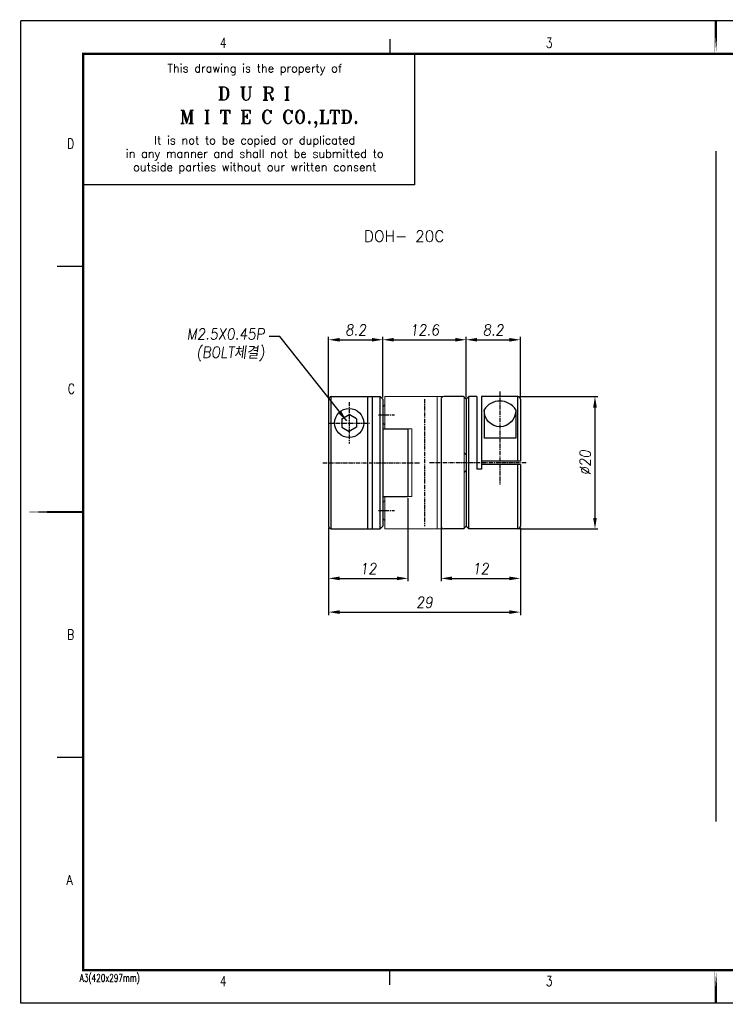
# Model space of a CAD drawing. Header units: millimetres. Extents: x 40 to 461, y 40 to 338.
# Tile 1 of 2: x 40 to 253, y 40 to 338. Entities that reach past the tile are written whole.
import ezdxf
from ezdxf.enums import TextEntityAlignment as Align

# ---------------------------------------------------------------- set-up
doc = ezdxf.new("R2010")
doc.units = ezdxf.units.MM
for name, pattern in [('CENTER', [2, 1.25, -0.25, 0.25, -0.25]), ('HIDDEN', [0.375, 0.25, -0.125]), ('PHANTOM2', [1.25, 0.625, -0.125, 0.125, -0.125, 0.125, -0.125])]:
    doc.linetypes.add(name, pattern=pattern)
for name, color, linetype in [('4', 4, 'CENTER'), ('7', 7, 'Continuous'), ('FORM', 7, 'Continuous')]:
    doc.layers.add(name, color=color, linetype=linetype)
for name, color, linetype, lineweight in [('6', 6, 'PHANTOM2', 9), ('CENTER', 1, 'CENTER', 9), ('CUTLINE', 5, 'Continuous', 9), ('DIMENSION', 2, 'Continuous', 9), ('HATCH', 2, 'Continuous', 9), ('HIDDEN', 2, 'HIDDEN', 13), ('OTHERS1', 1, 'Continuous', 9), ('OTHERS2', 6, 'Continuous', 18), ('OUTLINE', 7, 'Continuous', 20), ('PHANTOM1', 5, 'PHANTOM2', 9), ('PHANTOM2', 6, 'PHANTOM2', 25), ('TEXT', 3, 'Continuous', 18)]:
    doc.layers.add(name, color=color, linetype=linetype, lineweight=lineweight)
doc.styles.add('ROMANS', font='romans.shx', dxfattribs={"width": 0.9, "oblique": 7.5})
doc.styles.add('ROMANT', font='romant.shx', dxfattribs={"height": 5})
doc.dimstyles.get("Standard").update_dxf_attribs({"dimtxt": 3, "dimasz": 2.5, "dimexe": 1, "dimexo": 1, "dimgap": 1, "dimtad": 3, "dimdec": 4, "dimrnd": 1, "dimdsep": 46, "dimtxsty": 'Standard', "dimcen": 0.09, "dimclrd": 3, "dimclre": 3, "dimclrt": 2, "dimadec": 0, "dimazin": 0, "dimtfac": 1, "dimtdec": 4, "dimtix": 1, "dimtmove": 0, "dimatfit": 3, "dimfxl": 0, "dimtolj": 1, "dimarcsym": 0})
doc.dimstyles.new('STANDARD$0', dxfattribs={"dimscale": 3, "dimtxt": 3, "dimasz": 3, "dimexe": 2, "dimexo": 2, "dimgap": 0.09, "dimtad": 1, "dimdec": 3, "dimdsep": 46, "dimtxsty": 'ROMANS', "dimcen": 0.09, "dimdle": 8, "dimclrd": 3, "dimclre": 3, "dimclrt": 2, "dimadec": 0, "dimazin": 0, "dimtfac": 1, "dimtdec": 3, "dimtix": 1, "dimtmove": 2, "dimatfit": 3, "dimfxl": 0, "dimtolj": 1, "dimarcsym": 0})

# ---------------------------------------------------------------- blocks, each defined once
blk = doc.blocks.new('*D18')
at = {"color": 3, "lineweight": -2}
for p, q in [((191.1, 223.81), (214.8, 223.81)), ((213.92, 220.51), (213.92, 187.11)), ((191.1, 183.81), (214.8, 183.81))]:
    blk.add_line(p, q, dxfattribs=at)
at = {"color": 3}
for points in [[(213.37, 220.51), (214.47, 220.51), (213.92, 223.81)], [(213.37, 187.11), (214.47, 187.11), (213.92, 183.81)]]:
    blk.add_solid(points, dxfattribs=at)
at = {"layer": 'DEFPOINTS', "color": 0}
for p in [(190.55, 223.81), (190.55, 183.81), (213.92, 183.81)]:
    blk.add_point(p, dxfattribs=at)
at = {"color": 2, "insert": (210.95, 203.81), "char_height": 3.3, "attachment_point": 5, "rotation": 90, "style": 'ROMANS'}
blk.add_mtext('\\A1;%%c20', dxfattribs=at)
blk = doc.blocks.new('*D19')
at = {"color": 3, "lineweight": -2}
for p, q in [((157.35, 193.06), (157.35, 167.91)), ((133.35, 183.61), (133.35, 167.91)), ((136.65, 168.79), (154.05, 168.79))]:
    blk.add_line(p, q, dxfattribs=at)
at = {"color": 3}
for points in [[(136.65, 169.34), (136.65, 168.24), (133.35, 168.79)], [(154.05, 169.34), (154.05, 168.24), (157.35, 168.79)]]:
    blk.add_solid(points, dxfattribs=at)
at = {"layer": 'DEFPOINTS', "color": 0}
for p in [(157.35, 193.61), (133.35, 184.16), (157.35, 168.79)]:
    blk.add_point(p, dxfattribs=at)
at = {"color": 2, "insert": (145.35, 171.76), "char_height": 3.3, "attachment_point": 5, "style": 'ROMANS'}
blk.add_mtext('\\A1;12', dxfattribs=at)
blk = doc.blocks.new('*D20')
at = {"color": 3, "lineweight": -2}
for p, q in [((133.35, 184.06), (133.35, 157.7)), ((191.35, 184.06), (191.35, 157.7)), ((136.65, 158.58), (188.05, 158.58))]:
    blk.add_line(p, q, dxfattribs=at)
at = {"color": 3}
for points in [[(136.65, 159.13), (136.65, 158.03), (133.35, 158.58)], [(188.05, 159.13), (188.05, 158.03), (191.35, 158.58)]]:
    blk.add_solid(points, dxfattribs=at)
at = {"layer": 'DEFPOINTS', "color": 0}
for p in [(133.35, 184.61), (191.35, 184.61), (191.35, 158.58)]:
    blk.add_point(p, dxfattribs=at)
at = {"color": 2, "insert": (162.35, 161.55), "char_height": 3.3, "attachment_point": 5, "style": 'ROMANS'}
blk.add_mtext('\\A1;29', dxfattribs=at)
blk = doc.blocks.new('*D21')
at = {"color": 3, "lineweight": -2}
for p, q in [((167.35, 184.06), (167.35, 167.91)), ((191.35, 184.06), (191.35, 167.91)), ((170.65, 168.79), (188.05, 168.79))]:
    blk.add_line(p, q, dxfattribs=at)
at = {"color": 3}
for points in [[(170.65, 169.34), (170.65, 168.24), (167.35, 168.79)], [(188.05, 169.34), (188.05, 168.24), (191.35, 168.79)]]:
    blk.add_solid(points, dxfattribs=at)
at = {"layer": 'DEFPOINTS', "color": 0}
for p in [(167.35, 184.61), (191.35, 184.61), (191.35, 168.79)]:
    blk.add_point(p, dxfattribs=at)
at = {"color": 2, "insert": (179.35, 171.76), "char_height": 3.3, "attachment_point": 5, "style": 'ROMANS'}
blk.add_mtext('\\A1;12', dxfattribs=at)
blk = doc.blocks.new('*D22')
at = {"color": 3, "lineweight": -2}
for p, q in [((133.35, 223.56), (133.35, 241.9)), ((149.75, 223.56), (149.75, 241.9)), ((136.65, 241.02), (146.45, 241.02))]:
    blk.add_line(p, q, dxfattribs=at)
at = {"color": 3}
for points in [[(136.65, 241.57), (136.65, 240.47), (133.35, 241.02)], [(146.45, 241.57), (146.45, 240.47), (149.75, 241.02)]]:
    blk.add_solid(points, dxfattribs=at)
at = {"layer": 'DEFPOINTS', "color": 0}
for p in [(149.75, 241.02), (133.35, 223.01), (149.75, 223.01)]:
    blk.add_point(p, dxfattribs=at)
at = {"color": 2, "insert": (141.55, 243.99), "char_height": 3.3, "attachment_point": 5, "style": 'ROMANS'}
blk.add_mtext('\\A1;8.2', dxfattribs=at)
blk = doc.blocks.new('*D23')
at = {"color": 3, "lineweight": -2}
for p, q in [((149.75, 224.11), (149.75, 241.9)), ((174.95, 223.56), (174.95, 241.9)), ((153.05, 241.02), (171.65, 241.02))]:
    blk.add_line(p, q, dxfattribs=at)
at = {"color": 3}
for points in [[(153.05, 241.57), (153.05, 240.47), (149.75, 241.02)], [(171.65, 241.57), (171.65, 240.47), (174.95, 241.02)]]:
    blk.add_solid(points, dxfattribs=at)
at = {"layer": 'DEFPOINTS', "color": 0}
for p in [(174.95, 241.02), (149.75, 223.56), (174.95, 223.01)]:
    blk.add_point(p, dxfattribs=at)
at = {"color": 2, "insert": (162.35, 243.99), "char_height": 3.3, "attachment_point": 5, "style": 'ROMANS'}
blk.add_mtext('\\A1;12.6', dxfattribs=at)
blk = doc.blocks.new('*D24')
at = {"color": 3, "lineweight": -2}
for p, q in [((174.95, 224.11), (174.95, 241.9)), ((191.35, 223.56), (191.35, 241.9)), ((178.25, 241.02), (188.05, 241.02))]:
    blk.add_line(p, q, dxfattribs=at)
at = {"color": 3}
for points in [[(178.25, 241.57), (178.25, 240.47), (174.95, 241.02)], [(188.05, 241.57), (188.05, 240.47), (191.35, 241.02)]]:
    blk.add_solid(points, dxfattribs=at)
at = {"layer": 'DEFPOINTS', "color": 0}
for p in [(191.35, 241.02), (174.95, 223.56), (191.35, 223.01)]:
    blk.add_point(p, dxfattribs=at)
at = {"color": 2, "insert": (183.15, 243.99), "char_height": 3.3, "attachment_point": 5, "style": 'ROMANS'}
blk.add_mtext('\\A1;8.2', dxfattribs=at)

msp = doc.modelspace()

# ---------------------------------------------------------------- linework, layer by layer
for p, q in [((250.4948, 298.1582), (250.4948, 95.2118)), ((134.1515, 183.8086), (134.1515, 223.8086)), ((134.1515, 223.8086), (148.9515, 223.8086)), ((145.1515, 223.8086), (145.1515, 183.8086)), ((146.5515, 223.8086), (146.5515, 183.8086)), ((148.9515, 183.8086), (148.9515, 223.8086)), ((148.9515, 223.8086), (149.7515, 223.0086)), ((174.1515, 223.8086), (168.1515, 223.8086)), ((174.1515, 223.8086), (174.9515, 223.0086)), ((175.7515, 223.8086), (174.9515, 223.0086)), ((175.7515, 183.8086), (175.7515, 223.8086)), ((178.1515, 223.8086), (175.7515, 223.8086)), ((178.1515, 223.8086), (178.1515, 201.8086)), ((190.5515, 223.8086), (179.5515, 223.8086)), ((179.5515, 223.8086), (179.5515, 201.8086)), ((190.5515, 204.3086), (190.5515, 223.8086)), ((133.3515, 223.0086), (133.3515, 184.6086)), ((149.7515, 223.0086), (149.7515, 184.6086)), ((167.3515, 223.0086), (167.3515, 184.6086)), ((174.9515, 223.0086), (174.9515, 184.6086)), ((191.3515, 223.0086), (191.3515, 204.3086)), ((137.3515, 217.0787), (139.5515, 218.3489)), ((141.7515, 217.0787), (139.5515, 218.3489)), ((180.3515, 219.8086), (180.3515, 211.2086)), ((189.9515, 219.8086), (189.9515, 211.2086)), ((137.3515, 217.0787), (137.3515, 214.5384)), ((141.7515, 217.0787), (141.7515, 214.5384)), ((137.3515, 214.5384), (139.5515, 213.2682)), ((141.7515, 214.5384), (139.5515, 213.2682)), ((149.7515, 214.0086), (157.3515, 214.0086)), ((157.3515, 214.0086), (157.3515, 193.6086)), ((189.9515, 211.2086), (180.3515, 211.2086)), ((191.3515, 204.3086), (179.5515, 204.3086)), ((191.3515, 203.3086), (179.5515, 203.3086)), ((190.5515, 183.8086), (190.5515, 203.3086)), ((191.3515, 203.3086), (191.3515, 184.6086)), ((179.5515, 201.8086), (178.1515, 201.8086)), ((149.7515, 193.6086), (157.3515, 193.6086)), ((134.1515, 183.8086), (148.9515, 183.8086)), ((148.9515, 183.8086), (149.7515, 184.6086)), ((174.1515, 183.8086), (168.1515, 183.8086)), ((174.1515, 183.8086), (174.9515, 184.6086)), ((175.7515, 183.8086), (174.9515, 184.6086)), ((190.5515, 183.8086), (175.7515, 183.8086))]:
    msp.add_line(p, q)
msp.add_circle((139.5515, 215.8086), 4.4)
for centre, radius, start, end in [((134.1515, 223.0086), 0.8, 90, 180), ((168.1515, 223.0086), 0.8, 90, 180), ((190.5515, 223.0086), 0.8, 0, 90), ((185.1515, 216.8057), 5.6619, 32.029906, 147.970094), ((134.1515, 184.6086), 0.8, 180, 270), ((168.1515, 184.6086), 0.8, 180, 270), ((190.5515, 184.6086), 0.8, 270, 0)]:
    msp.add_arc(centre, radius, start, end)
at = {"extrusion": (0, 0, -1)}
msp.add_ellipse((185.1515, 219.8086), major_axis=(0, -5.1483), ratio=0.93235167, start_param=4.71238898, end_param=7.85398163, dxfattribs=at)
at = {"layer": '4'}
for p, q in [((185.1515, 225.4031), (185.1515, 197.1813)), ((139.5515, 222.1424), (139.5515, 209.5991)), ((162.3515, 223.0086), (162.3515, 184.6086)), ((148.4375, 218.3086), (153.2942, 218.3086)), ((133.6261, 215.8086), (145.749, 215.8086)), ((131.574, 203.8086), (160.8791, 203.8086)), ((193.129, 203.8086), (163.8239, 203.8086)), ((148.4375, 189.3086), (153.2942, 189.3086))]:
    msp.add_line(p, q, dxfattribs=at)
at = {"layer": '6', "linetype": 'ByBlock'}
for p, q in [((150.3515, 223.8086), (174.3515, 223.8086)), ((150.3515, 223.8086), (150.3515, 214.0086)), ((166.1515, 223.8086), (166.1515, 183.8086)), ((174.3515, 223.8086), (174.3515, 183.8086)), ((150.3515, 221.3086), (149.7515, 220.7086)), ((149.7515, 220.7086), (149.7515, 215.9086)), ((149.7515, 215.9086), (150.3515, 215.3086)), ((150.3515, 214.0086), (158.5515, 214.0086)), ((158.5515, 214.0086), (158.5515, 193.6086)), ((174.9515, 206.2086), (174.3515, 206.8086)), ((174.9515, 201.4086), (174.9515, 206.2086)), ((174.3515, 200.8086), (174.9515, 201.4086)), ((149.7515, 191.7086), (150.3515, 192.3086)), ((149.7515, 186.9086), (149.7515, 191.7086)), ((150.3515, 193.6086), (150.3515, 183.8086)), ((150.3515, 193.6086), (158.5515, 193.6086)), ((150.3515, 186.3086), (149.7515, 186.9086)), ((150.3515, 183.8086), (174.3515, 183.8086))]:
    msp.add_line(p, q, dxfattribs=at)
at = {"layer": '7'}
for p, q in [((159.3532, 327.5481), (59.1173, 327.5481)), ((59.1173, 327.5481), (59.1173, 287.9255)), ((159.3532, 327.5481), (159.3532, 287.9255)), ((159.3532, 287.9255), (59.1173, 287.9255))]:
    msp.add_line(p, q, dxfattribs=at)
at = {"layer": 'CENTER', "const_width": 0.0501}
msp.add_lwpolyline([(59.0923, 327.5481, 1), (59.1423, 327.5481, 1)], format="xyb", close=True, dxfattribs=at)
at = {"layer": 'CUTLINE', "const_width": 0.0501}
msp.add_lwpolyline([(59.1924, 327.5481, 1), (59.2424, 327.5481, 1)], format="xyb", close=True, dxfattribs=at)
at = {"layer": 'DIMENSION', "const_width": 0.0501}
msp.add_lwpolyline([(59.2925, 327.5481, 1), (59.3426, 327.5481, 1)], format="xyb", close=True, dxfattribs=at)
at = {"layer": 'FORM'}
for p, q in [((460.7448, 337.56), (40.2449, 337.56)), ((40.2449, 40.2065), (40.2449, 337.56)), ((151.8776, 332.0535), (151.8776, 327.5481)), ((58.7669, 263.2216), (51.258, 263.2216)), ((58.7669, 114.5449), (51.258, 114.5449)), ((151.8776, 45.7131), (151.8776, 50.2184)), ((460.7448, 40.2065), (40.2449, 40.2065))]:
    msp.add_line(p, q, dxfattribs=at)
at = {"layer": 'FORM', "const_width": 0.7008}
for points in [[(250.4948, 327.5481), (250.4948, 337.56)], [(59.1173, 327.5481), (451.0833, 327.5481), (451.0833, 50.2184), (59.1173, 50.2184)], [(40.2449, 188.8833), (58.7669, 188.8833)], [(250.4948, 50.2184), (250.4948, 40.2065)]]:
    msp.add_lwpolyline(points, close=True, dxfattribs=at)
at = {"layer": 'FORM', "const_width": 0.0501}
msp.add_lwpolyline([(59.3926, 327.5481, 1), (59.4427, 327.5481, 1)], format="xyb", close=True, dxfattribs=at)
at = {"layer": 'HATCH', "const_width": 0.0501}
msp.add_lwpolyline([(59.4927, 327.5481, 1), (59.5428, 327.5481, 1)], format="xyb", close=True, dxfattribs=at)
at = {"layer": 'HIDDEN', "const_width": 0.0501}
msp.add_lwpolyline([(59.5929, 327.5481, 1), (59.6429, 327.5481, 1)], format="xyb", close=True, dxfattribs=at)
at = {"layer": 'OTHERS1', "const_width": 0.0501}
msp.add_lwpolyline([(59.693, 327.5481, 1), (59.743, 327.5481, 1)], format="xyb", close=True, dxfattribs=at)
at = {"layer": 'OTHERS2', "const_width": 0.0501}
msp.add_lwpolyline([(59.7931, 327.5481, 1), (59.8432, 327.5481, 1)], format="xyb", close=True, dxfattribs=at)
at = {"layer": 'OUTLINE', "const_width": 0.0501}
msp.add_lwpolyline([(59.8932, 327.5481, 1), (59.9433, 327.5481, 1)], format="xyb", close=True, dxfattribs=at)
at = {"layer": 'PHANTOM1', "const_width": 0.0501}
msp.add_lwpolyline([(59.9933, 327.5481, 1), (60.0434, 327.5481, 1)], format="xyb", close=True, dxfattribs=at)
at = {"layer": 'PHANTOM2', "const_width": 0.0501}
msp.add_lwpolyline([(60.0935, 327.5481, 1), (60.1435, 327.5481, 1)], format="xyb", close=True, dxfattribs=at)
at = {"layer": 'TEXT', "const_width": 0.0501}
msp.add_lwpolyline([(60.1936, 327.5481, 1), (60.2436, 327.5481, 1)], format="xyb", close=True, dxfattribs=at)

# ---------------------------------------------------------------- texts
at = {"color": 2, "style": 'ROMANT'}
msp.add_text('DOH- 20C', height=3.375, dxfattribs=at).set_placement((144.046, 270.706))
at = {"color": 2, "insert": (113.9978, 234.497), "char_height": 3.3, "attachment_point": 9, "style": 'ROMANS'}
msp.add_mtext('M2.5X0.45P\\P(BOLT{\\f굴림|b0|i0|c129|p49;체결})', dxfattribs=at)
at = {"layer": '7', "color": 3}
for s, height, style, p in [('This drawing is the property of', 2.502976, 'ROMANS', (110.9959, 322.8511)), ('D U R I', 4.00476, 'ROMANT', (110.8066, 315.5906)), ('M I T E C CO.,LTD.', 4.004761, 'ROMANT', (115.429, 307.9194)), ('It is not to be copied or duplicated', 2.502976, 'ROMANS', (111.003, 301.0611)), ('in any manner and shall not be submitted to', 2.502976, 'ROMANS', (111.003, 297.0087)), ('outside parties without our written consent', 2.502976, 'ROMANS', (111.003, 292.9563))]:
    msp.add_text(s, height=height, dxfattribs=dict(at, style=style)).set_placement(p, align=Align.MIDDLE)
at = {"layer": 'FORM', "color": 3}
for s, height, style, width, p in [('4', 3.0036, 'ROMANT', 0.8, (100.4103, 329.3798)), ('3', 3.0036, 'ROMANT', 0.8, (199.0275, 329.3798)), ('D', 3.0036, 'ROMANT', 0.8, (54.1931, 298.9081)), ('C', 3.0036, 'ROMANT', 0.8, (54.4219, 224.6697)), ('B', 3.0036, 'ROMANT', 0.8, (54.1931, 150.2698)), ('A', 3.0036, 'ROMANT', 0.8, (54.0786, 75.993)), ('A3(420x297mm)', 2.302738, 'ROMANS', 0.7, (58.0592, 46.7098)), ('4', 3.0036, 'ROMANT', 0.8, (100.4103, 45.3831)), ('3', 3.0036, 'ROMANT', 0.8, (199.0275, 45.3831))]:
    msp.add_text(s, height=height, dxfattribs=dict(at, style=style, width=width)).set_placement(p)

# ---------------------------------------------------------------- dimensions: what is measured, and where the dimension line sits
for base, p1, p2, picture, middle in [((149.7515, 241.0224), (133.3515, 223.0086), (149.7515, 223.0086), '*D22', (141.5515, 243.9924)), ((174.9515, 241.0224), (149.7515, 223.5586), (174.9515, 223.0086), '*D23', (162.3515, 243.9924)), ((191.3515, 241.0224), (174.9515, 223.5586), (191.3515, 223.0086), '*D24', (183.1515, 243.9924)), ((157.3515, 168.7909), (133.3515, 184.1586), (157.3515, 193.6086), '*D19', (145.3515, 171.7609)), ((191.3515, 158.5836), (133.3515, 184.6086), (191.3515, 184.6086), '*D20', (162.3515, 161.5536)), ((191.3515, 168.7909), (167.3515, 184.6086), (191.3515, 184.6086), '*D21', (179.3515, 171.7609))]:
    dim = msp.add_linear_dim(base=base, p1=p1, p2=p2, dimstyle='STANDARD$0', override={"dimscale": 1.1, "dimexe": 0.8, "dimexo": 0.5, "dimgap": 1.2, "dimlfac": 0.5, "dimcen": 0, "dimadec": 1, "dimtm": 1e-09, "dimtix": 0})
    dim.commit()
    dim.dimension.update_dxf_attribs({"geometry": picture, "text_midpoint": middle})
dim = msp.add_linear_dim(base=(213.9239, 183.8086), p1=(190.5515, 223.8086), p2=(190.5515, 183.8086), angle=90, text='%%c<>', dimstyle='STANDARD$0', override={"dimscale": 1.1, "dimexe": 0.8, "dimexo": 0.5, "dimgap": 1.2, "dimlfac": 0.5, "dimcen": 0, "dimadec": 1, "dimtm": 1e-09, "dimtix": 0})
dim.commit()
dim.dimension.update_dxf_attribs({"geometry": '*D18', "text_midpoint": (210.9539, 203.8086)})

# ---------------------------------------------------------------- leaders
at = {"annotation_type": 0, "has_hookline": 1, "hookline_direction": 1, "text_width": 25.526}
msp.add_leader([(138.8082, 216.4359), (118.6178, 242.0396), (115.3178, 242.0396)], dimstyle='Standard', override={"dimscale": 1.1, "dimasz": 3, "dimexe": 0.8, "dimexo": 0.5, "dimgap": 1.2, "dimtad": 0, "dimdec": 3, "dimlfac": 0.5, "dimrnd": 0, "dimtxsty": 'ROMANS', "dimcen": 0, "dimadec": 1, "dimtm": 1e-09, "dimtdec": 3, "dimtix": 0}, dxfattribs=at)

doc.saveas('drawing.dxf')
